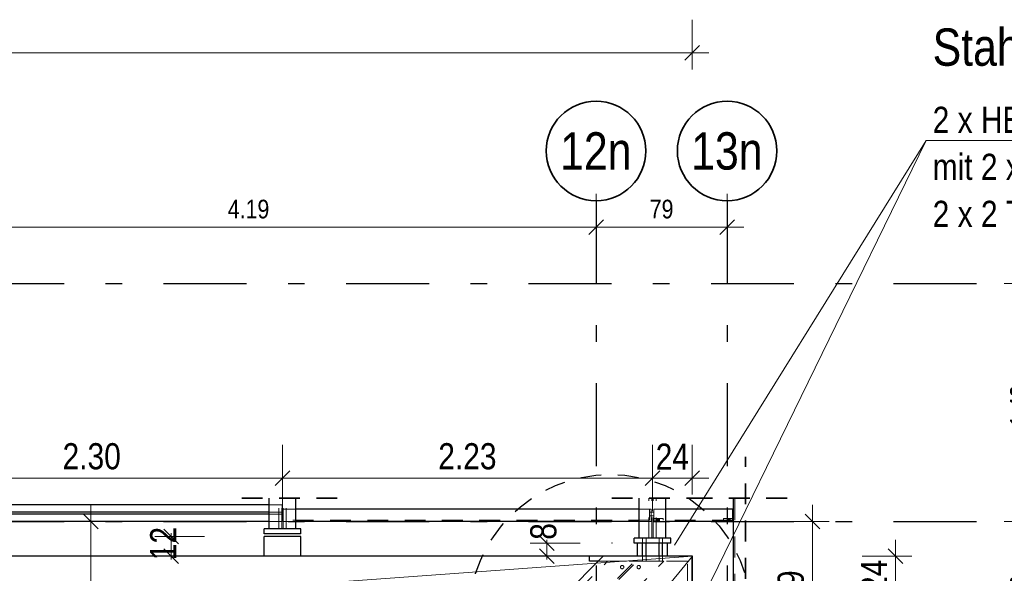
# Model space of a CAD drawing. Header units: millimetres. Extents: x 0 to 102, y -15 to 47.
# Tile 92 of 103: x 45.07 to 51.01, y 36.76 to 40.1. Entities that reach past the tile are written whole.
import ezdxf
from ezdxf.enums import TextEntityAlignment as Align

# ---------------------------------------------------------------- set-up
doc = ezdxf.new("R2010")
doc.units = ezdxf.units.MM
doc.linetypes.add('DASHDOTX2', pattern=[2, 1, -0.5, 0, -0.5])
doc.linetypes.add('HIDDEN', pattern=[0.375, 0.25, -0.125])
doc.layers.add('Achsen', color=7, linetype='Continuous', lineweight=20)
doc.styles.add('Arial Narrow', font='ARIALN.TTF')
doc.dimstyles.new('Arch_Strakon_dimstyle', dxfattribs={"dimtxt": 15.75, "dimasz": 1, "dimexe": 1.25, "dimexo": 0.0625, "dimgap": 1, "dimtad": 0, "dimzin": 12, "dimdsep": 46, "dimtxsty": 'Arial Narrow', "dimblk": 'Arrowhead_Tick', "dimsah": 1, "dimcen": 0, "dimse1": 1, "dimse2": 1, "dimclrd": 6, "dimclrt": 2, "dimazin": 0, "dimtfac": 1, "dimtdec": 4, "dimtmove": 0, "dimatfit": 3, "dimldrblk": 'NONE', "dimfxl": 1, "dimtvp": 1, "dimtolj": 1, "dimtzin": 0, "dimlwd": 13, "dimarcsym": 2})

# ---------------------------------------------------------------- blocks, each defined once
blk = doc.blocks.new('Arrowhead_Tick')
at = {"color": 0, "linetype": 'Continuous', "lineweight": -2}
for p, q in [((0, 20), (0, -10)), ((-1, 0), (0, 0)), ((10, 0), (0, 0))]:
    blk.add_line(p, q, dxfattribs=at)
at = {"color": 2, "linetype": 'Continuous', "lineweight": 35}
blk.add_line((4.42, 4.42), (-4.42, -4.42), dxfattribs=at)
blk = doc.blocks.new('*D29')
at = {"layer": 'Achsen', "color": 6, "linetype": 'Continuous', "lineweight": 13}
blk.add_line((44.3657, 38.85), (48.5357, 38.85), dxfattribs=at)
at = {"layer": 'Defpoints', "color": 0}
for p in [(44.3557, 39.0086), (48.5457, 39.0086), (48.5457, 38.85)]:
    blk.add_point(p, dxfattribs=at)
at = {"layer": 'Achsen', "color": 6, "lineweight": 13, "xscale": 0.01, "yscale": 0.01, "zscale": 0.01}
blk.add_blockref('Arrowhead_Tick', (48.5457, 38.85), dxfattribs=at)
at = {"layer": 'Achsen', "color": 6, "lineweight": 13, "xscale": 0.01, "yscale": 0.01, "zscale": 0.01, "rotation": 180}
blk.add_blockref('Arrowhead_Tick', (44.3557, 38.85), dxfattribs=at)
at = {"layer": 'Achsen', "color": 3, "lineweight": 35, "insert": (46.4507, 38.9574), "char_height": 0.1125, "attachment_point": 5, "style": 'Arial Narrow'}
blk.add_mtext('\\A1;4.19', dxfattribs=at)
blk = doc.blocks.new('_None')
blk = doc.blocks.new('*D30')
at = {"layer": 'Achsen', "color": 6, "linetype": 'Continuous', "lineweight": 13}
blk.add_line((48.5557, 38.85), (49.3257, 38.85), dxfattribs=at)
at = {"layer": 'Defpoints', "color": 0}
for p in [(48.5457, 39.0086), (49.3357, 39.0086), (49.3357, 38.85)]:
    blk.add_point(p, dxfattribs=at)
at = {"layer": 'Achsen', "color": 6, "lineweight": 13, "xscale": 0.01, "yscale": 0.01, "zscale": 0.01}
blk.add_blockref('Arrowhead_Tick', (49.3357, 38.85), dxfattribs=at)
at = {"layer": 'Achsen', "color": 6, "lineweight": 13, "xscale": 0.01, "yscale": 0.01, "zscale": 0.01, "rotation": 180}
blk.add_blockref('Arrowhead_Tick', (48.5457, 38.85), dxfattribs=at)
at = {"layer": 'Achsen', "color": 3, "lineweight": 35, "insert": (48.9407, 38.9574), "char_height": 0.1125, "attachment_point": 5, "style": 'Arial Narrow'}
blk.add_mtext('\\A1;79', dxfattribs=at)
blk = doc.blocks.new('*D36')
at = {"layer": 'Achsen', "color": 6, "linetype": 'Continuous', "lineweight": 13}
blk.add_line((51.2061, 36.2945), (51.2061, 37.0645), dxfattribs=at)
at = {"layer": 'Defpoints', "color": 0}
for p in [(50.9136, 37.0745), (51.2061, 37.0745), (50.9136, 36.2845)]:
    blk.add_point(p, dxfattribs=at)
at = {"layer": 'Achsen', "color": 6, "lineweight": 13, "xscale": 0.01, "yscale": 0.01, "zscale": 0.01}
for p, rotation in [((51.2061, 37.0745), 90), ((51.2061, 36.2845), 270)]:
    blk.add_blockref('Arrowhead_Tick', p, dxfattribs=dict(at, rotation=rotation))
at = {"layer": 'Achsen', "color": 3, "lineweight": 35, "insert": (51.0987, 36.6795), "char_height": 0.1125, "attachment_point": 5, "rotation": 90, "style": 'Arial Narrow'}
blk.add_mtext('\\A1;79', dxfattribs=at)
blk = doc.blocks.new('*D37')
at = {"layer": 'Achsen', "color": 6, "linetype": 'Continuous', "lineweight": 13}
blk.add_line((51.2061, 37.0845), (51.2061, 38.4995), dxfattribs=at)
at = {"layer": 'Defpoints', "color": 0}
for p in [(50.9136, 38.5095), (51.2061, 38.5095), (50.9136, 37.0745)]:
    blk.add_point(p, dxfattribs=at)
at = {"layer": 'Achsen', "color": 6, "lineweight": 13, "xscale": 0.01, "yscale": 0.01, "zscale": 0.01}
for p, rotation in [((51.2061, 38.5095), 90), ((51.2061, 37.0745), 270)]:
    blk.add_blockref('Arrowhead_Tick', p, dxfattribs=dict(at, rotation=rotation))
at = {"layer": 'Achsen', "color": 3, "lineweight": 35, "insert": (51.0987, 37.792), "char_height": 0.1125, "attachment_point": 5, "rotation": 90, "style": 'Arial Narrow'}
blk.add_mtext('\\A1;1.43{\\A1;\\H.6x;\\S5;}', dxfattribs=at)
blk = doc.blocks.new('*D72')
at = {"layer": 'Achsen', "color": 6, "linetype": 'Continuous', "lineweight": 13}
blk.add_line((45.5, 35.8745), (45.5, 37.0645), dxfattribs=at)
at = {"layer": 'Defpoints', "color": 0}
for p in [(45.5, 37.0745), (50.9136, 37.0745), (48.1357, 35.8645)]:
    blk.add_point(p, dxfattribs=at)
at = {"layer": 'Achsen', "color": 6, "lineweight": 13, "xscale": 0.01, "yscale": 0.01, "zscale": 0.01}
for p, rotation in [((45.5, 37.0745), 90), ((45.5, 35.8645), 270)]:
    blk.add_blockref('Arrowhead_Tick', p, dxfattribs=dict(at, rotation=rotation))
at = {"layer": 'Achsen', "color": 2, "lineweight": 35, "insert": (45.3709, 36.4695), "char_height": 0.1575, "attachment_point": 5, "rotation": 90, "style": 'Arial Narrow'}
blk.add_mtext('\\A1;1.21', dxfattribs=at)
blk = doc.blocks.new('*D78')
at = {"layer": 'Achsen', "color": 6, "linetype": 'Continuous', "lineweight": 13}
blk.add_line((48.1457, 34.05), (48.5357, 34.05), dxfattribs=at)
at = {"layer": 'Defpoints', "color": 0}
for p in [(48.5457, 39.0086), (48.1357, 35.6145), (48.5457, 34.05)]:
    blk.add_point(p, dxfattribs=at)
at = {"layer": 'Achsen', "color": 6, "lineweight": 13, "xscale": 0.01, "yscale": 0.01, "zscale": 0.01}
blk.add_blockref('Arrowhead_Tick', (48.5457, 34.05), dxfattribs=at)
at = {"layer": 'Achsen', "color": 6, "lineweight": 13, "xscale": 0.01, "yscale": 0.01, "zscale": 0.01, "rotation": 180}
blk.add_blockref('Arrowhead_Tick', (48.1357, 34.05), dxfattribs=at)
at = {"layer": 'Achsen', "color": 2, "lineweight": 35, "insert": (48.3407, 34.1791), "char_height": 0.1575, "attachment_point": 5, "style": 'Arial Narrow'}
blk.add_mtext('\\A1;41', dxfattribs=at)
blk = doc.blocks.new('*D79')
at = {"layer": 'Achsen', "color": 6, "linetype": 'Continuous', "lineweight": 13}
blk.add_line((48.5557, 34.05), (49.3257, 34.05), dxfattribs=at)
at = {"layer": 'Defpoints', "color": 0}
for p in [(48.5457, 39.0086), (49.3357, 39.0086), (49.3357, 34.05)]:
    blk.add_point(p, dxfattribs=at)
at = {"layer": 'Achsen', "color": 6, "lineweight": 13, "xscale": 0.01, "yscale": 0.01, "zscale": 0.01}
blk.add_blockref('Arrowhead_Tick', (49.3357, 34.05), dxfattribs=at)
at = {"layer": 'Achsen', "color": 6, "lineweight": 13, "xscale": 0.01, "yscale": 0.01, "zscale": 0.01, "rotation": 180}
blk.add_blockref('Arrowhead_Tick', (48.5457, 34.05), dxfattribs=at)
at = {"layer": 'Achsen', "color": 2, "lineweight": 35, "insert": (48.9407, 34.1804), "char_height": 0.1575, "attachment_point": 5, "style": 'Arial Narrow'}
blk.add_mtext('\\A1;79', dxfattribs=at)
blk = doc.blocks.new('*D397')
at = {"layer": 'Achsen', "color": 6, "linetype": 'Continuous', "lineweight": 13}
blk.add_line((52.65, 19.9445), (52.65, 36.8546), dxfattribs=at)
at = {"layer": 'Defpoints', "color": 0}
for p in [(49.1259, 36.8646), (52.65, 36.8646), (49.126, 19.9345)]:
    blk.add_point(p, dxfattribs=at)
at = {"layer": 'Achsen', "color": 6, "lineweight": 13, "xscale": 0.01, "yscale": 0.01, "zscale": 0.01}
for p, rotation in [((52.65, 36.8646), 90), ((52.65, 19.9345), 270)]:
    blk.add_blockref('Arrowhead_Tick', p, dxfattribs=dict(at, rotation=rotation))
blk = doc.blocks.new('*D398')
at = {"layer": 'Achsen', "color": 6, "linetype": 'Continuous', "lineweight": 13}
blk.add_line((7.3951, 39.9), (49.1159, 39.9), dxfattribs=at)
at = {"layer": 'Defpoints', "color": 0}
for p in [(49.1259, 39.9), (7.3851, 36.8643), (49.1259, 36.8646)]:
    blk.add_point(p, dxfattribs=at)
at = {"layer": 'Achsen', "color": 6, "lineweight": 13, "xscale": 0.01, "yscale": 0.01, "zscale": 0.01}
for p, rotation in [((49.1259, 39.9), 360), ((7.3851, 39.9), 180)]:
    blk.add_blockref('Arrowhead_Tick', p, dxfattribs=dict(at, rotation=rotation))
blk = doc.blocks.new('*D444')
at = {"color": 6, "linetype": 'Continuous', "lineweight": 13}
blk.add_line((49.85, 36.2945), (49.85, 37.0645), dxfattribs=at)
at = {"layer": 'Defpoints', "color": 0}
for p in [(49.85, 37.0745), (50.9136, 37.0745), (50.9136, 36.2845)]:
    blk.add_point(p, dxfattribs=at)
at = {"color": 6, "lineweight": 13, "xscale": 0.01, "yscale": 0.01, "zscale": 0.01}
for p, rotation in [((49.85, 37.0745), 90), ((49.85, 36.2845), 270)]:
    blk.add_blockref('Arrowhead_Tick', p, dxfattribs=dict(at, rotation=rotation))
at = {"color": 2, "lineweight": 35, "insert": (49.7196, 36.6795), "char_height": 0.1575, "attachment_point": 5, "rotation": 90, "style": 'Arial Narrow'}
blk.add_mtext('\\A1;79', dxfattribs=at)
blk = doc.blocks.new('*D497')
at = {"layer": 'Achsen', "color": 6, "linetype": 'Continuous', "lineweight": 13}
for p, q in [((48.2491, 36.9545), (48.2491, 36.9645)), ((48.2491, 36.8646), (48.2491, 36.9445)), ((48.2491, 36.8546), (48.2491, 36.8446))]:
    blk.add_line(p, q, dxfattribs=at)
at = {"layer": 'Defpoints', "color": 0}
for p in [(48.2491, 36.9445), (48.6425, 36.9445), (48.5888, 36.8646)]:
    blk.add_point(p, dxfattribs=at)
at = {"layer": 'Achsen', "color": 6, "lineweight": 13, "xscale": 0.01, "yscale": 0.01, "zscale": 0.01}
for p, rotation in [((48.2491, 36.9445), 270), ((48.2491, 36.8646), 90)]:
    blk.add_blockref('Arrowhead_Tick', p, dxfattribs=dict(at, rotation=rotation))
at = {"layer": 'Achsen', "color": 2, "lineweight": 35, "insert": (48.2287, 37.0146), "char_height": 0.1575, "attachment_point": 5, "rotation": 90, "style": 'Arial Narrow'}
blk.add_mtext('\\A1;8', dxfattribs=at)
blk = doc.blocks.new('*D498')
at = {"layer": 'Achsen', "color": 6, "linetype": 'Continuous', "lineweight": 13}
for p, q in [((45.985, 36.9945), (45.985, 37.0045)), ((45.985, 36.8645), (45.985, 36.9845)), ((45.985, 36.8545), (45.985, 36.8445))]:
    blk.add_line(p, q, dxfattribs=at)
at = {"layer": 'Defpoints', "color": 0}
for p in [(45.985, 36.9845), (46.5458, 36.9845), (46.5458, 36.8645)]:
    blk.add_point(p, dxfattribs=at)
at = {"layer": 'Achsen', "color": 6, "lineweight": 13, "xscale": 0.01, "yscale": 0.01, "zscale": 0.01}
for p, rotation in [((45.985, 36.9845), 270), ((45.985, 36.8645), 90)]:
    blk.add_blockref('Arrowhead_Tick', p, dxfattribs=dict(at, rotation=rotation))
at = {"layer": 'Achsen', "color": 2, "lineweight": 35, "insert": (45.9363, 36.9413), "char_height": 0.1575, "attachment_point": 5, "rotation": 90, "style": 'Arial Narrow'}
blk.add_mtext('\\A1;12', dxfattribs=at)
blk = doc.blocks.new('*D502')
at = {"layer": 'Achsen', "color": 6, "linetype": 'Continuous', "lineweight": 13}
blk.add_line((44.3658, 37.3364), (46.6451, 37.3364), dxfattribs=at)
at = {"layer": 'Defpoints', "color": 0}
for p in [(46.6551, 37.3364), (44.3558, 36.9845), (46.6551, 36.9845)]:
    blk.add_point(p, dxfattribs=at)
at = {"layer": 'Achsen', "color": 6, "lineweight": 13, "xscale": 0.01, "yscale": 0.01, "zscale": 0.01}
blk.add_blockref('Arrowhead_Tick', (46.6551, 37.3364), dxfattribs=at)
at = {"layer": 'Achsen', "color": 6, "lineweight": 13, "xscale": 0.01, "yscale": 0.01, "zscale": 0.01, "rotation": 180}
blk.add_blockref('Arrowhead_Tick', (44.3558, 37.3364), dxfattribs=at)
at = {"layer": 'Achsen', "color": 2, "lineweight": 35, "insert": (45.5054, 37.4668), "char_height": 0.1575, "attachment_point": 5, "style": 'Arial Narrow'}
blk.add_mtext('\\A1;2.30', dxfattribs=at)
blk = doc.blocks.new('*D503')
at = {"layer": 'Achsen', "color": 6, "linetype": 'Continuous', "lineweight": 13}
blk.add_line((46.6651, 37.3364), (48.8751, 37.3364), dxfattribs=at)
at = {"layer": 'Defpoints', "color": 0}
for p in [(48.8851, 37.3364), (46.6551, 36.9845), (48.8851, 36.9445)]:
    blk.add_point(p, dxfattribs=at)
at = {"layer": 'Achsen', "color": 6, "lineweight": 13, "xscale": 0.01, "yscale": 0.01, "zscale": 0.01}
blk.add_blockref('Arrowhead_Tick', (48.8851, 37.3364), dxfattribs=at)
at = {"layer": 'Achsen', "color": 6, "lineweight": 13, "xscale": 0.01, "yscale": 0.01, "zscale": 0.01, "rotation": 180}
blk.add_blockref('Arrowhead_Tick', (46.6551, 37.3364), dxfattribs=at)
at = {"layer": 'Achsen', "color": 2, "lineweight": 35, "insert": (47.7701, 37.4668), "char_height": 0.1575, "attachment_point": 5, "style": 'Arial Narrow'}
blk.add_mtext('\\A1;2.23', dxfattribs=at)
blk = doc.blocks.new('*D504')
at = {"layer": 'Achsen', "color": 6, "linetype": 'Continuous', "lineweight": 13}
blk.add_line((48.8951, 37.3364), (49.1159, 37.3364), dxfattribs=at)
at = {"layer": 'Defpoints', "color": 0}
for p in [(49.1259, 37.3364), (48.8851, 36.9445), (49.1259, 36.8646)]:
    blk.add_point(p, dxfattribs=at)
at = {"layer": 'Achsen', "color": 6, "lineweight": 13, "xscale": 0.01, "yscale": 0.01, "zscale": 0.01}
blk.add_blockref('Arrowhead_Tick', (49.1259, 37.3364), dxfattribs=at)
at = {"layer": 'Achsen', "color": 6, "lineweight": 13, "xscale": 0.01, "yscale": 0.01, "zscale": 0.01, "rotation": 180}
blk.add_blockref('Arrowhead_Tick', (48.8851, 37.3364), dxfattribs=at)
at = {"layer": 'Achsen', "color": 2, "lineweight": 35, "insert": (49.0055, 37.4655), "char_height": 0.1575, "attachment_point": 5, "style": 'Arial Narrow'}
blk.add_mtext('\\A1;24', dxfattribs=at)
blk = doc.blocks.new('*D508')
at = {"color": 6, "linetype": 'Continuous', "lineweight": 13}
blk.add_line((50.35, 36.6335), (50.35, 36.8545), dxfattribs=at)
at = {"layer": 'Defpoints', "color": 0}
for p in [(49.126, 36.8645), (50.35, 36.8645), (49.206, 36.6235)]:
    blk.add_point(p, dxfattribs=at)
at = {"color": 6, "lineweight": 13, "xscale": 0.01, "yscale": 0.01, "zscale": 0.01}
for p, rotation in [((50.35, 36.8645), 90), ((50.35, 36.6235), 270)]:
    blk.add_blockref('Arrowhead_Tick', p, dxfattribs=dict(at, rotation=rotation))
at = {"color": 2, "lineweight": 35, "insert": (50.2209, 36.744), "char_height": 0.1575, "attachment_point": 5, "rotation": 90, "style": 'Arial Narrow'}
blk.add_mtext('\\A1;24', dxfattribs=at)
blk = doc.blocks.new('*D524')
at = {"color": 6, "linetype": 'Continuous', "lineweight": 13}
blk.add_line((49.136, 30.85), (49.3257, 30.85), dxfattribs=at)
at = {"layer": 'Defpoints', "color": 0}
for p in [(49.3357, 39.0086), (49.126, 32.1145), (49.3357, 30.85)]:
    blk.add_point(p, dxfattribs=at)
at = {"color": 6, "lineweight": 13, "xscale": 0.01, "yscale": 0.01, "zscale": 0.01}
blk.add_blockref('Arrowhead_Tick', (49.3357, 30.85), dxfattribs=at)
at = {"color": 6, "lineweight": 13, "xscale": 0.01, "yscale": 0.01, "zscale": 0.01, "rotation": 180}
blk.add_blockref('Arrowhead_Tick', (49.126, 30.85), dxfattribs=at)
at = {"color": 2, "lineweight": 35, "insert": (49.2309, 30.9791), "char_height": 0.1575, "attachment_point": 5, "style": 'Arial Narrow'}
blk.add_mtext('\\A1;21', dxfattribs=at)

msp = doc.modelspace()

# ---------------------------------------------------------------- linework, layer by layer
at = {"color": 2, "linetype": 'HIDDEN', "lineweight": 35, "ltscale": 0.5}
for p, q in [((49.4466279, 19.1794708), (49.4466279, 37.4641182)), ((46.985754, 37.2141182), (46.325754, 37.2141182)), ((49.215706, 37.2141182), (48.555706, 37.2141182)), ((49.6966279, 37.2141182), (49.1245518, 37.2141182))]:
    msp.add_line(p, q, dxfattribs=at)
at = {"color": 6, "linetype": 'HIDDEN', "lineweight": 13, "ltscale": 0.5}
for p, q in [((46.634004, 37.0294743), (46.634004, 37.2141182)), ((46.652004, 37.0294743), (46.652004, 37.2141182)), ((46.659504, 37.0294743), (46.659504, 37.2141182)), ((46.677504, 37.0294743), (46.677504, 37.2141182)), ((48.863956, 36.9744737), (48.863956, 37.2141182)), ((48.881956, 36.9744737), (48.881956, 37.2141182)), ((48.889456, 36.9744737), (48.889456, 37.2141182)), ((48.907456, 36.9744737), (48.907456, 37.2141182)), ((49.3830518, 36.6330508), (49.3830518, 37.2141182)), ((46.6525674, 37.1744743), (46.575754, 37.1744743)), ((46.6525674, 37.1299743), (46.6525674, 37.1744743)), ((46.6525674, 37.1301561), (46.575754, 37.1301557)), ((46.6525674, 37.1189743), (46.575754, 37.1189743)), ((46.6525674, 37.1189743), (46.6525674, 37.1299743)), ((46.6525674, 37.0744743), (46.6525674, 37.1189743)), ((46.735754, 37.1494743), (46.6596674, 37.1494743)), ((46.6596674, 37.0744743), (46.6596674, 37.1494743)), ((48.866956, 37.1494743), (48.805706, 37.1494743)), ((48.866956, 37.0829743), (48.866956, 37.1494743)), ((48.876956, 37.1494743), (48.866956, 37.1494743)), ((48.876956, 37.1299736), (48.866956, 37.1299736)), ((48.876956, 37.1089737), (48.866956, 37.1089736)), ((48.876956, 37.0744743), (48.876956, 37.1494743)), ((48.889456, 37.1299737), (48.881956, 37.1299737)), ((48.889456, 37.1089737), (48.881956, 37.1089737)), ((48.965706, 37.1494743), (48.894456, 37.1494743)), ((48.894456, 37.0744743), (48.894456, 37.1494743)), ((46.6525674, 37.0744743), (46.575754, 37.0744743)), ((48.866956, 37.0829736), (46.6596674, 37.0829736)), ((46.735754, 37.0744743), (46.6596674, 37.0744743)), ((48.866956, 37.0744743), (48.805706, 37.0744743)), ((48.876956, 37.0744743), (48.866956, 37.0744743)), ((48.949456, 37.0929736), (48.889456, 37.0929736)), ((48.894456, 37.0829736), (48.889456, 37.0829736)), ((49.3695518, 37.0829736), (48.894456, 37.0829736)), ((48.965706, 37.0744743), (48.894456, 37.0744743)), ((48.909956, 37.0829736), (48.909956, 37.0929736)), ((48.909956, 37.0744743), (48.909956, 37.0829736)), ((48.916456, 37.0829736), (48.916456, 37.0929736)), ((48.916456, 37.0744743), (48.916456, 37.0829736)), ((48.922456, 37.0829736), (48.922456, 37.0929736)), ((48.922456, 37.0744743), (48.922456, 37.0829736)), ((48.928956, 37.0829736), (48.928956, 37.0929736)), ((48.928956, 37.0744743), (48.928956, 37.0829736)), ((48.949456, 37.0829736), (48.949456, 37.0929736)), ((49.3145518, 37.0829743), (49.3145518, 37.0929743)), ((49.3695518, 37.0929736), (49.3145518, 37.0929736)), ((49.3350518, 37.0829743), (49.3350518, 37.0929743)), ((49.3350518, 37.0744743), (49.3350518, 37.0829743)), ((49.3415518, 37.0829743), (49.3415518, 37.0929743)), ((49.3415518, 37.0744743), (49.3415518, 37.0829743)), ((49.3475518, 37.0829743), (49.3475518, 37.0929743)), ((49.3475518, 37.0744743), (49.3475518, 37.0829743)), ((49.3540518, 37.0829743), (49.3540518, 37.0929743)), ((49.3540518, 37.0744743), (49.3540518, 37.0829743)), ((48.8257422, 36.9444737), (48.8257424, 36.9744737)), ((48.8467422, 36.9444737), (48.8467424, 36.9744737)), ((48.9257422, 36.9444737), (48.9257423, 36.9744737)), ((48.9467422, 36.9444737), (48.9467423, 36.9744737)), ((49.1260463, 36.8644737), (48.5886445, 36.8644737)), ((48.8257417, 36.8344546), (48.8257419, 36.8644737)), ((48.8467417, 36.8344545), (48.8467418, 36.8644737)), ((48.9257417, 36.8344542), (48.9257418, 36.8644737)), ((48.9467417, 36.8344541), (48.9467418, 36.8644737)), ((46.3666787, 34.585359), (48.6152171, 36.8344155)), ((46.4479777, 34.5040234), (48.7778517, 36.8344342)), ((46.4550496, 34.4969531), (48.7919938, 36.8344359)), ((46.5363844, 34.4156533), (48.9546284, 36.8344546)), ((49.0960463, 36.8347591), (48.5589259, 36.8347551)), ((48.9546284, 36.8344546), (48.6152171, 36.8344155)), ((48.8257417, 36.8344628), (48.826537, 36.8344628)), ((48.826545, 36.8344466), (48.8257417, 36.8344465)), ((48.8288097, 36.8344545), (48.826537, 36.8344546)), ((48.826545, 36.8344547), (48.8288244, 36.8344547)), ((48.8288097, 36.8344558), (48.8322139, 36.8344557)), ((48.8322331, 36.8344535), (48.8288244, 36.8344535)), ((48.8362521, 36.8344545), (48.8322139, 36.8344545)), ((48.8402695, 36.8344544), (48.8362521, 36.8344545)), ((48.843659, 36.8344536), (48.8402503, 36.8344536)), ((48.8402695, 36.8344556), (48.8436737, 36.8344556)), ((48.843659, 36.834455), (48.8459385, 36.834455)), ((48.8459464, 36.8344541), (48.8436737, 36.8344542)), ((48.8467417, 36.8344478), (48.8459385, 36.8344478)), ((48.8459464, 36.8344614), (48.8467417, 36.8344613)), ((48.9257417, 36.8344556), (48.9265369, 36.8344555)), ((48.9265449, 36.8344528), (48.9257417, 36.8344528)), ((48.9288097, 36.8344521), (48.9265369, 36.8344521)), ((48.9265449, 36.8344562), (48.9288244, 36.8344563)), ((48.9288097, 36.8344544), (48.9322139, 36.8344543)), ((48.9322331, 36.8344539), (48.9288244, 36.8344539)), ((48.9362521, 36.8344537), (48.9322139, 36.8344537)), ((48.9402694, 36.8344537), (48.9362521, 36.8344537)), ((48.9436589, 36.834454), (48.9402502, 36.834454)), ((48.9402694, 36.8344542), (48.9436736, 36.8344542)), ((48.9436589, 36.8344565), (48.9459384, 36.8344565)), ((48.9459464, 36.8344516), (48.9436736, 36.8344517)), ((48.9467417, 36.8344541), (48.9459384, 36.834454)), ((48.9459464, 36.8344541), (48.9467417, 36.8344541)), ((49.0960163, 36.693053), (49.0960157, 36.8344743))]:
    msp.add_line(p, q, dxfattribs=at)
at = {"color": 3, "linetype": 'HIDDEN', "lineweight": 25, "ltscale": 0.5}
for p, q in [((48.8257419, 36.8644737), (48.8257422, 36.9444737)), ((48.8467418, 36.8644737), (48.8467422, 36.9444737)), ((48.9257418, 36.8644737), (48.9257422, 36.9444737)), ((48.9467418, 36.8644737), (48.9467422, 36.9444737)), ((48.7960694, 36.8644737), (48.7960694, 36.8646244)), ((48.9760694, 36.8644737), (48.9760694, 36.8646244))]:
    msp.add_line(p, q, dxfattribs=at)
at = {"color": 6, "linetype": 'HIDDEN', "lineweight": 13, "ltscale": 0.5}
for centre in [(48.7029124, 36.7994743), (48.8029124, 36.7994743)]:
    msp.add_circle(centre, 0.01, dxfattribs=at)
at = {"layer": 'Achsen', "color": 5, "linetype": 'Continuous', "lineweight": 18}
for p, q in [((50.534951, 39.3721303), (49.0176378, 36.9325908)), ((50.534951, 39.3721303), (49.1910505, 36.6191141)), ((53.5163147, 39.3721303), (50.534951, 39.3721303)), ((35.0306918, 19.7044708), (49.1260462, 36.8644743)), ((35.2806918, 35.8644743), (49.1260463, 36.8644737))]:
    msp.add_line(p, q, dxfattribs=at)
at = {"layer": 'Achsen', "color": 3, "linetype": 'DASHDOTX2', "lineweight": 25, "ltscale": 0.5}
for p, q in [((48.5456957, 39.0086435), (48.5456957, 13.2571345)), ((49.3356957, 39.0086435), (49.3356957, 13.2571345)), ((5.2386957, 38.509471), (50.913591, 38.509471)), ((5.2386957, 37.074471), (50.913591, 37.074471))]:
    msp.add_line(p, q, dxfattribs=at)
at = {"layer": 'Achsen', "color": 3, "linetype": 'Continuous', "lineweight": 25}
for p, q in [((46.575754, 37.0294743), (46.575754, 37.2141182)), ((46.735754, 37.0294743), (46.735754, 37.2141182)), ((48.805706, 36.9744737), (48.805706, 37.2141182)), ((48.965706, 36.9744737), (48.965706, 37.2141182)), ((49.3745518, 36.6995008), (49.3745518, 37.2141182)), ((46.575754, 37.1744743), (44.435754, 37.1744743)), ((46.575754, 37.1301557), (44.435754, 37.1301457)), ((46.575754, 37.1189743), (44.435754, 37.1189743)), ((48.805706, 37.1494743), (46.735754, 37.1494743)), ((49.3695518, 37.1494743), (48.965706, 37.1494743)), ((49.3695518, 37.0744743), (49.3695518, 37.1494743)), ((46.575754, 37.0744743), (44.435754, 37.0744743)), ((48.805706, 37.0744743), (46.735754, 37.0744743)), ((49.3695518, 37.0744743), (48.965706, 37.0744743)), ((49.3745518, 37.0929736), (49.3695518, 37.0929736)), ((49.3745518, 37.0829736), (49.3695518, 37.0829736)), ((46.575754, 37.0294743), (46.545754, 37.0294743)), ((46.545754, 36.9994743), (46.545754, 37.0294743)), ((46.765754, 36.9997457), (46.545754, 36.9997441)), ((46.765754, 36.9844743), (46.545754, 36.9844743)), ((46.545754, 36.8644743), (46.545754, 36.9844743)), ((46.735754, 37.0294743), (46.575754, 37.0294743)), ((46.765754, 37.0294743), (46.735754, 37.0294743)), ((46.765754, 36.9994743), (46.765754, 37.0294743)), ((46.765754, 36.8644743), (46.765754, 36.9844743)), ((48.805706, 36.9744737), (48.775706, 36.9744737)), ((48.775706, 36.9444737), (48.775706, 36.9744737)), ((48.995706, 36.9444737), (48.775706, 36.9444737)), ((48.7960694, 36.8646244), (48.7960694, 36.9444737)), ((48.965706, 36.9744737), (48.805706, 36.9744737)), ((48.995706, 36.9744737), (48.965706, 36.9744737)), ((48.9760694, 36.8646244), (48.9760694, 36.9444737)), ((48.995706, 36.9444737), (48.995706, 36.9744737)), ((48.5060463, 36.8644737), (35.2806918, 36.8644737)), ((47.5886437, 35.8644729), (48.5887951, 36.8646244)), ((48.5060463, 36.8344743), (48.5060463, 36.8644743)), ((48.5886445, 36.8644737), (48.5060463, 36.8644737)), ((49.1258963, 36.8646244), (48.5887951, 36.8646244)), ((49.1258963, 36.3275232), (49.1258963, 36.8646244)), ((49.1260462, 36.8644743), (49.1258963, 36.8646244)), ((49.1260463, 36.8344743), (49.1260462, 36.8644743)), ((48.5589259, 36.8347551), (48.5060463, 36.8347547)), ((49.1260463, 36.2444743), (49.1260463, 36.8344743))]:
    msp.add_line(p, q, dxfattribs=at)
at = {"layer": 'Achsen', "color": 2, "linetype": 'Continuous', "lineweight": 35}
for centre in [(48.5456957, 39.3086435), (49.3356957, 39.3086435)]:
    msp.add_circle(centre, 0.3, dxfattribs=at)
at = {"layer": 'Achsen', "color": 3, "linetype": 'HIDDEN', "lineweight": 25, "ltscale": 0.5}
msp.add_circle((48.631313, 36.5075822), 0.85, dxfattribs=at)
at = {"layer": 'Achsen', "color": 9, "linetype": 'Continuous', "lineweight": 0}
for centre in [(46.6550694, 36.9844743), (48.6424962, 36.9444737), (48.8850694, 36.9444737)]:
    msp.add_circle(centre, 0.00111, dxfattribs=at)

# ---------------------------------------------------------------- texts
at = {"layer": 'Achsen', "color": 4, "lineweight": 50, "style": 'Arial Narrow'}
msp.add_text('Stahlträger in Decke s. Plan NR. A-K-EG-01', height=0.225, dxfattribs=at).set_placement((50.5747775, 39.822231))
at = {"layer": 'Achsen', "color": 2, "lineweight": 35, "style": 'Arial Narrow'}
for s, p in [('2 x HEB 240, Steglänge L= 3300 mm', (50.5747775, 39.417572)), ('mit 2 x Isokorbkombination', (50.5747775, 39.134072)), ('2 x 2 T Typ S-V-R0-X 80-D 22 o. + u.', (50.5747775, 38.850572))]:
    msp.add_text(s, height=0.1575, dxfattribs=at).set_placement(p)
at = {"layer": 'Achsen', "color": 4, "lineweight": 50, "style": 'Arial Narrow'}
for s, p in [('12n', (48.5440957, 39.3086435)), ('13n', (49.3340957, 39.3086435))]:
    msp.add_text(s, height=0.225, dxfattribs=at).set_placement(p, align=Align.MIDDLE_CENTER)

# ---------------------------------------------------------------- dimensions: what is measured, and where the dimension line sits
at = {"lineweight": 35}
dim = msp.add_linear_dim(base=(49.3356957, 30.85), p1=(49.1260463, 32.1144708), p2=(49.3356957, 39.0086435), text='21', dimstyle='Arch_Strakon_dimstyle', override={"dimscale": 0.01, "dimtxt": 15.75, "dimasz": 1, "dimgap": 5, "dimtad": 1, "dimjust": 0, "dimtih": 0, "dimtoh": 0, "dimdec": 2, "dimdsep": 46, "dimtxsty": 'Arial Narrow', "dimclrd": 6, "dimclrt": 2, "dimtix": 1, "dimtofl": 255, "dimtmove": 0, "dimatfit": 2, "dimfxl": 0, "dimfxlon": 0, "dimtvp": 31.746032, "dimlwd": 13}, dxfattribs=at)
dim.commit()
dim.dimension.update_dxf_attribs({"geometry": '*D524', "text_midpoint": (49.230871, 30.85), "dimtype": 160})
for base, p1, p2, text, picture, middle in [((49.85, 37.074471), (50.913591, 36.284471), (50.913591, 37.074471), '79', '*D444', (49.85, 36.679471)), ((50.35, 36.8644743), (49.2060463, 36.6235008), (49.1260462, 36.8644743), '24', '*D508', (50.35, 36.7439876))]:
    dim = msp.add_linear_dim(base=base, p1=p1, p2=p2, angle=90, text=text, dimstyle='Arch_Strakon_dimstyle', override={"dimscale": 0.01, "dimtxt": 15.75, "dimasz": 1, "dimgap": 5, "dimtad": 1, "dimjust": 0, "dimtih": 0, "dimtoh": 0, "dimdec": 5, "dimdsep": 46, "dimtxsty": 'Arial Narrow', "dimclrd": 6, "dimclrt": 2, "dimtix": 1, "dimtofl": 255, "dimtmove": 0, "dimatfit": 2, "dimfxl": 0, "dimfxlon": 0, "dimtvp": 31.746032, "dimlwd": 13}, dxfattribs=at)
    dim.commit()
    dim.dimension.update_dxf_attribs({"geometry": picture, "text_midpoint": middle, "dimtype": 160})
at = {"layer": 'Achsen', "lineweight": 35}
for base, p1, p2, text, override, picture, middle in [((49.1258963, 39.9), (7.3851485, 36.8643243), (49.1258963, 36.8646244), ' ', {"dimscale": 0.01, "dimtxt": 15, "dimasz": 1, "dimgap": 5, "dimtad": 1, "dimjust": 0, "dimtih": 0, "dimtoh": 0, "dimdec": 5, "dimdsep": 46, "dimtxsty": 'Arial Narrow', "dimclrd": 6, "dimclrt": 2, "dimtix": 1, "dimtofl": 255, "dimtmove": 0, "dimatfit": 2, "dimfxl": 0, "dimfxlon": 0, "dimtvp": 33.333333, "dimlwd": 13}, '*D398', (28.2555224, 39.9)), ((48.5456957, 38.85), (44.3556957, 39.0086435), (48.5456957, 39.0086435), '4.19', {"dimscale": 0.01, "dimtxt": 11.25, "dimasz": 1, "dimgap": 5, "dimtad": 1, "dimjust": 0, "dimtih": 0, "dimtoh": 0, "dimdec": 5, "dimdsep": 46, "dimtxsty": 'Arial Narrow', "dimclrd": 6, "dimclrt": 3, "dimtix": 1, "dimtofl": 255, "dimtmove": 0, "dimatfit": 2, "dimfxl": 0, "dimfxlon": 0, "dimtvp": 44.444444, "dimlwd": 13}, '*D29', (46.4506957, 38.85)), ((48.5456957, 34.05), (48.1356918, 35.6144708), (48.5456957, 39.0086435), '41', {"dimscale": 0.01, "dimtxt": 15.75, "dimasz": 1, "dimgap": 5, "dimtad": 1, "dimjust": 0, "dimtih": 0, "dimtoh": 0, "dimdec": 5, "dimdsep": 46, "dimtxsty": 'Arial Narrow', "dimclrd": 6, "dimclrt": 2, "dimtix": 1, "dimtofl": 255, "dimtmove": 0, "dimatfit": 2, "dimfxl": 0, "dimfxlon": 0, "dimtvp": 31.746032, "dimlwd": 13}, '*D78', (48.3406938, 34.05)), ((49.3356957, 38.85), (48.5456957, 39.0086435), (49.3356957, 39.0086435), '79', {"dimscale": 0.01, "dimtxt": 11.25, "dimasz": 1, "dimgap": 5, "dimtad": 1, "dimjust": 0, "dimtih": 0, "dimtoh": 0, "dimdec": 5, "dimdsep": 46, "dimtxsty": 'Arial Narrow', "dimclrd": 6, "dimclrt": 3, "dimtix": 1, "dimtofl": 255, "dimtmove": 0, "dimatfit": 2, "dimfxl": 0, "dimfxlon": 0, "dimtvp": 44.444444, "dimlwd": 13}, '*D30', (48.9406957, 38.85)), ((49.3356957, 34.05), (48.5456957, 39.0086435), (49.3356957, 39.0086435), '79', {"dimscale": 0.01, "dimtxt": 15.75, "dimasz": 1, "dimgap": 5, "dimtad": 1, "dimjust": 0, "dimtih": 0, "dimtoh": 0, "dimdec": 5, "dimdsep": 46, "dimtxsty": 'Arial Narrow', "dimclrd": 6, "dimclrt": 2, "dimtix": 1, "dimtofl": 255, "dimtmove": 0, "dimatfit": 2, "dimfxl": 0, "dimfxlon": 0, "dimtvp": 31.746032, "dimlwd": 13}, '*D79', (48.9406957, 34.05)), ((46.6550694, 37.3364366), (44.355754, 36.9844743), (46.6550694, 36.9844743), '2.30', {"dimscale": 0.01, "dimtxt": 15.75, "dimasz": 1, "dimgap": 5, "dimtad": 1, "dimjust": 0, "dimtih": 0, "dimtoh": 0, "dimdec": 5, "dimdsep": 46, "dimtxsty": 'Arial Narrow', "dimclrd": 6, "dimclrt": 2, "dimtix": 1, "dimtofl": 255, "dimtmove": 0, "dimatfit": 2, "dimfxl": 0, "dimfxlon": 0, "dimtvp": 31.746032, "dimlwd": 13}, '*D502', (45.5054117, 37.3364366)), ((48.8850694, 37.3364366), (46.6550694, 36.9844743), (48.8850694, 36.9444737), '2.23', {"dimscale": 0.01, "dimtxt": 15.75, "dimasz": 1, "dimgap": 5, "dimtad": 1, "dimjust": 0, "dimtih": 0, "dimtoh": 0, "dimdec": 5, "dimdsep": 46, "dimtxsty": 'Arial Narrow', "dimclrd": 6, "dimclrt": 2, "dimtix": 1, "dimtofl": 255, "dimtmove": 0, "dimatfit": 2, "dimfxl": 0, "dimfxlon": 0, "dimtvp": 31.746032, "dimlwd": 13}, '*D503', (47.7700694, 37.3364366)), ((49.1258963, 37.3364366), (48.8850694, 36.9444737), (49.1258963, 36.8646244), '24', {"dimscale": 0.01, "dimtxt": 15.75, "dimasz": 1, "dimgap": 5, "dimtad": 1, "dimjust": 0, "dimtih": 0, "dimtoh": 0, "dimdec": 5, "dimdsep": 46, "dimtxsty": 'Arial Narrow', "dimclrd": 6, "dimclrt": 2, "dimtix": 1, "dimtofl": 255, "dimtmove": 0, "dimatfit": 2, "dimfxl": 0, "dimfxlon": 0, "dimtvp": 31.746032, "dimlwd": 13}, '*D504', (49.0054828, 37.3364366))]:
    dim = msp.add_linear_dim(base=base, p1=p1, p2=p2, text=text, dimstyle='Arch_Strakon_dimstyle', override=override, dxfattribs=at)
    dim.commit()
    dim.dimension.update_dxf_attribs({"geometry": picture, "text_midpoint": middle, "dimtype": 160})
for base, p1, p2, text, override, picture, middle in [((51.2061006, 38.509471), (50.913591, 37.074471), (50.913591, 38.509471), '1.43{\\A1;\\H.6x;\\S5;}', {"dimscale": 0.01, "dimtxt": 11.25, "dimasz": 1, "dimgap": 5, "dimtad": 1, "dimjust": 0, "dimtih": 0, "dimtoh": 0, "dimdec": 5, "dimdsep": 46, "dimtxsty": 'Arial Narrow', "dimclrd": 6, "dimclrt": 3, "dimtix": 1, "dimtofl": 255, "dimtmove": 0, "dimatfit": 2, "dimfxl": 0, "dimfxlon": 0, "dimtvp": 44.444444, "dimlwd": 13}, '*D37', (51.2061006, 37.791971)), ((45.5, 37.074471), (48.1356918, 35.8644792), (50.913591, 37.074471), '1.21', {"dimscale": 0.01, "dimtxt": 15.75, "dimasz": 1, "dimgap": 5, "dimtad": 1, "dimjust": 0, "dimtih": 0, "dimtoh": 0, "dimdec": 5, "dimdsep": 46, "dimtxsty": 'Arial Narrow', "dimclrd": 6, "dimclrt": 2, "dimtix": 1, "dimtofl": 255, "dimtmove": 0, "dimatfit": 2, "dimfxl": 0, "dimfxlon": 0, "dimtvp": 31.746032, "dimlwd": 13}, '*D72', (45.5, 36.4694751)), ((51.2061006, 37.074471), (50.913591, 36.284471), (50.913591, 37.074471), '79', {"dimscale": 0.01, "dimtxt": 11.25, "dimasz": 1, "dimgap": 5, "dimtad": 1, "dimjust": 0, "dimtih": 0, "dimtoh": 0, "dimdec": 5, "dimdsep": 46, "dimtxsty": 'Arial Narrow', "dimclrd": 6, "dimclrt": 3, "dimtix": 1, "dimtofl": 255, "dimtmove": 0, "dimatfit": 2, "dimfxl": 0, "dimfxlon": 0, "dimtvp": 44.444444, "dimlwd": 13}, '*D36', (51.2061006, 36.679471)), ((45.985039, 36.9844743), (46.545754, 36.8644743), (46.545754, 36.9844743), '12', {"dimscale": 0.01, "dimtxt": 15.75, "dimasz": 1, "dimgap": 5, "dimtad": 0, "dimjust": 0, "dimtih": 0, "dimtoh": 0, "dimdec": 5, "dimdsep": 46, "dimtxsty": 'Arial Narrow', "dimclrd": 6, "dimclrt": 2, "dimtix": 0, "dimtofl": 255, "dimtmove": 2, "dimatfit": 2, "dimfxl": 0, "dimfxlon": 0, "dimtvp": 31.746032, "dimlwd": 13}, '*D498', (45.9363339, 36.9412754)), ((48.2491065, 36.9444737), (48.5887951, 36.8646244), (48.6424962, 36.9444737), '8', {"dimscale": 0.01, "dimtxt": 15.75, "dimasz": 1, "dimgap": 5, "dimtad": 0, "dimjust": 0, "dimtih": 0, "dimtoh": 0, "dimdec": 5, "dimdsep": 46, "dimtxsty": 'Arial Narrow', "dimclrd": 6, "dimclrt": 2, "dimtix": 0, "dimtofl": 255, "dimtmove": 2, "dimatfit": 2, "dimfxl": 0, "dimfxlon": 0, "dimtvp": 31.746032, "dimlwd": 13}, '*D497', (48.2287184, 37.0145999)), ((52.65, 36.8646244), (49.1260463, 19.9344708), (49.1258963, 36.8646244), ' ', {"dimscale": 0.01, "dimtxt": 15, "dimasz": 1, "dimgap": 5, "dimtad": 1, "dimjust": 0, "dimtih": 0, "dimtoh": 0, "dimdec": 5, "dimdsep": 46, "dimtxsty": 'Arial Narrow', "dimclrd": 6, "dimclrt": 2, "dimtix": 1, "dimtofl": 255, "dimtmove": 0, "dimatfit": 2, "dimfxl": 0, "dimfxlon": 0, "dimtvp": 33.333333, "dimlwd": 13}, '*D397', (52.65, 28.3995476))]:
    dim = msp.add_linear_dim(base=base, p1=p1, p2=p2, angle=90, text=text, dimstyle='Arch_Strakon_dimstyle', override=override, dxfattribs=at)
    dim.commit()
    dim.dimension.update_dxf_attribs({"geometry": picture, "text_midpoint": middle, "dimtype": 160})

doc.saveas('drawing.dxf')
